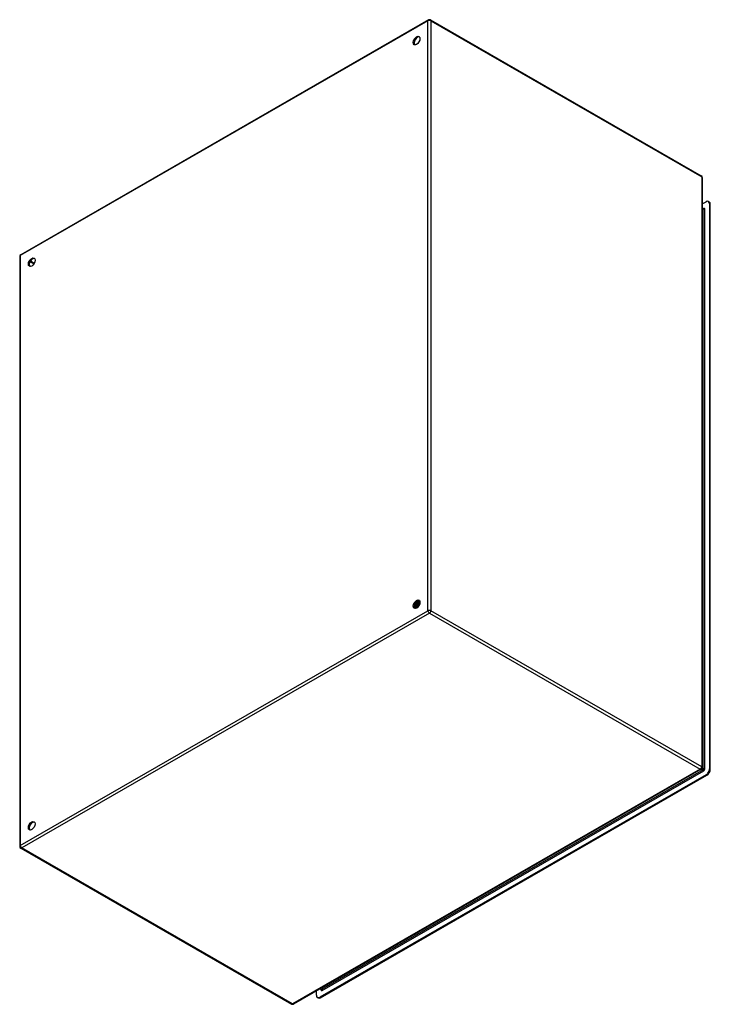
# Model space of a CAD drawing. Header units: inches. Extents: x 153.2 to 181.7, y 51 to 91.7.
import ezdxf

# ---------------------------------------------------------------- set-up
doc = ezdxf.new("R2010")
doc.units = ezdxf.units.IN
doc.header["$MEASUREMENT"] = 0
doc.layers.add('Visible Edges(ANSI)', color=7, linetype='Continuous', lineweight=25)
doc.layers.add('Visible Tangent Edges(ANSI)', color=7, linetype='Continuous', lineweight=25)

msp = doc.modelspace()

# ---------------------------------------------------------------- linework, layer by layer
at = {"layer": 'Visible Edges(ANSI)'}
for p, q in [((170.079, 91.719), (153.227, 82.015)), ((170.163, 91.719), (181.358, 85.273)), ((181.4, 85.2), (181.4, 60.811)), ((181.4, 84.115), (181.555, 84.204)), ((181.4, 83.947), (181.452, 83.917)), ((181.69, 84.192), (181.653, 84.214)), ((181.694, 84.123), (181.694, 60.755)), ((181.731, 60.734), (181.731, 84.102)), ((153.185, 81.942), (153.185, 57.553)), ((169.548, 67.591), (169.551, 67.59)), ((169.585, 67.576), (169.588, 67.574)), ((169.613, 67.692), (169.612, 67.693)), ((169.614, 67.675), (169.614, 67.657)), ((169.639, 67.7), (169.641, 67.699)), ((169.647, 67.676), (169.644, 67.677)), ((169.649, 67.655), (169.649, 67.637)), ((169.672, 67.684), (169.675, 67.682)), ((169.681, 67.696), (169.679, 67.697)), ((169.681, 67.66), (169.679, 67.661)), ((169.684, 67.635), (169.684, 67.617)), ((169.705, 67.667), (169.708, 67.666)), ((169.716, 67.676), (169.713, 67.677)), ((169.715, 67.644), (169.713, 67.645)), ((169.718, 67.615), (169.718, 67.597)), ((169.507, 67.45), (169.504, 67.452)), ((169.509, 67.436), (169.506, 67.438)), ((169.524, 67.493), (169.508, 67.483)), ((169.524, 67.457), (169.527, 67.456)), ((169.534, 67.563), (169.531, 67.565)), ((169.544, 67.416), (169.541, 67.418)), ((169.558, 67.473), (169.542, 67.463)), ((169.545, 67.431), (169.542, 67.432)), ((169.562, 67.439), (169.565, 67.437)), ((169.572, 67.547), (169.569, 67.549)), ((169.593, 67.452), (169.577, 67.443)), ((169.583, 67.411), (169.58, 67.413)), ((169.6, 67.42), (169.603, 67.419)), ((169.61, 67.532), (169.607, 67.533)), ((169.612, 67.42), (169.608, 67.421)), ((169.626, 67.431), (169.612, 67.423)), ((169.622, 67.56), (169.625, 67.559)), ((169.624, 67.43), (169.624, 67.43)), ((169.647, 67.516), (169.644, 67.517)), ((169.659, 67.545), (169.662, 67.544)), ((169.683, 67.501), (169.682, 67.502)), ((169.696, 67.529), (169.699, 67.528)), ((181.358, 60.738), (164.506, 51.034)), ((181.555, 60.514), (165.586, 51.319)), ((165.624, 51.297), (181.592, 60.493)), ((153.227, 57.48), (164.422, 51.034)), ((165.447, 51.4), (165.447, 51.576)), ((165.525, 51.288), (165.488, 51.309)), ((165.594, 51.66), (165.645, 51.631))]:
    msp.add_line(p, q, dxfattribs=at)
at = {"layer": 'Visible Edges(ANSI)', "flags": 128}
for points in [[(181.457, 83.915), (181.455, 83.915), (181.452, 83.917)], [(169.531, 67.601), (169.532, 67.601), (169.533, 67.6), (169.533, 67.6), (169.534, 67.599), (169.535, 67.599), (169.535, 67.599), (169.536, 67.598), (169.537, 67.598), (169.537, 67.597), (169.538, 67.597), (169.539, 67.596), (169.539, 67.596), (169.54, 67.596), (169.541, 67.595), (169.541, 67.595), (169.542, 67.594), (169.543, 67.594), (169.543, 67.594), (169.544, 67.593), (169.545, 67.593), (169.546, 67.592), (169.546, 67.592), (169.547, 67.592), (169.548, 67.591)], [(169.572, 67.657), (169.571, 67.654), (169.571, 67.651), (169.57, 67.648), (169.569, 67.646), (169.568, 67.643), (169.568, 67.64), (169.567, 67.637), (169.566, 67.635), (169.565, 67.632), (169.564, 67.629), (169.563, 67.626), (169.562, 67.624), (169.561, 67.621), (169.56, 67.618), (169.559, 67.615), (169.558, 67.613), (169.557, 67.61), (169.555, 67.607), (169.554, 67.604), (169.553, 67.602), (169.552, 67.599), (169.55, 67.596), (169.549, 67.594), (169.548, 67.591)], [(169.551, 67.59), (169.552, 67.593), (169.554, 67.596), (169.555, 67.599), (169.556, 67.601), (169.558, 67.604), (169.559, 67.607), (169.56, 67.61), (169.562, 67.613), (169.563, 67.616), (169.564, 67.619), (169.565, 67.622), (169.566, 67.625), (169.567, 67.628), (169.568, 67.631), (169.569, 67.634), (169.57, 67.637), (169.571, 67.64), (169.572, 67.643), (169.572, 67.646), (169.573, 67.649), (169.574, 67.652), (169.575, 67.655), (169.575, 67.658), (169.576, 67.661)], [(169.551, 67.59), (169.551, 67.59), (169.551, 67.59), (169.551, 67.59), (169.552, 67.59), (169.552, 67.59), (169.552, 67.59), (169.553, 67.59), (169.553, 67.59), (169.553, 67.591), (169.553, 67.591), (169.554, 67.591), (169.554, 67.591), (169.554, 67.591), (169.555, 67.591), (169.555, 67.591), (169.555, 67.591), (169.555, 67.591), (169.556, 67.591), (169.556, 67.591), (169.556, 67.591), (169.557, 67.591), (169.557, 67.591), (169.557, 67.591), (169.557, 67.591)], [(169.557, 67.591), (169.559, 67.594), (169.56, 67.597), (169.561, 67.6), (169.563, 67.603), (169.564, 67.606), (169.565, 67.609), (169.566, 67.612), (169.568, 67.615), (169.569, 67.618), (169.57, 67.621), (169.571, 67.624), (169.572, 67.627), (169.572, 67.631), (169.573, 67.634), (169.574, 67.637), (169.575, 67.64), (169.575, 67.643), (169.576, 67.646), (169.577, 67.649), (169.577, 67.652), (169.578, 67.655), (169.578, 67.658), (169.578, 67.661), (169.579, 67.664)], [(169.557, 67.591), (169.558, 67.591), (169.56, 67.59), (169.561, 67.589), (169.562, 67.589), (169.563, 67.588), (169.564, 67.587), (169.565, 67.587), (169.566, 67.586), (169.568, 67.585), (169.569, 67.585), (169.57, 67.584), (169.571, 67.583), (169.572, 67.583), (169.573, 67.582), (169.574, 67.581), (169.576, 67.581), (169.577, 67.58), (169.578, 67.58), (169.579, 67.579), (169.58, 67.578), (169.581, 67.578), (169.582, 67.577), (169.584, 67.576), (169.585, 67.576)], [(169.61, 67.691), (169.611, 67.687), (169.611, 67.683), (169.611, 67.678), (169.611, 67.673), (169.611, 67.669), (169.611, 67.664), (169.61, 67.659), (169.61, 67.654), (169.609, 67.65), (169.608, 67.645), (169.607, 67.64), (169.606, 67.635), (169.605, 67.63), (169.604, 67.625), (169.602, 67.62), (169.601, 67.615), (169.599, 67.61), (169.597, 67.605), (169.596, 67.6), (169.594, 67.595), (169.592, 67.59), (169.589, 67.585), (169.587, 67.581), (169.585, 67.576)], [(169.588, 67.574), (169.59, 67.579), (169.592, 67.584), (169.595, 67.589), (169.597, 67.594), (169.599, 67.599), (169.601, 67.604), (169.602, 67.609), (169.604, 67.615), (169.606, 67.62), (169.607, 67.625), (169.608, 67.63), (169.609, 67.635), (169.61, 67.64), (169.611, 67.645), (169.612, 67.65), (169.613, 67.655), (169.613, 67.66), (169.614, 67.664), (169.614, 67.669), (169.614, 67.674), (169.614, 67.679), (169.614, 67.683), (169.613, 67.688), (169.613, 67.692)], [(169.594, 67.575), (169.596, 67.579), (169.597, 67.582), (169.599, 67.585), (169.6, 67.589), (169.601, 67.592), (169.603, 67.596), (169.604, 67.599), (169.605, 67.603), (169.606, 67.606), (169.607, 67.61), (169.608, 67.613), (169.609, 67.617), (169.61, 67.62), (169.61, 67.623), (169.611, 67.627), (169.612, 67.63), (169.612, 67.634), (169.613, 67.637), (169.613, 67.64), (169.613, 67.644), (169.614, 67.647), (169.614, 67.65), (169.614, 67.654), (169.614, 67.657)], [(169.642, 67.677), (169.64, 67.678), (169.639, 67.678), (169.638, 67.679), (169.637, 67.679), (169.636, 67.68), (169.635, 67.681), (169.633, 67.681), (169.632, 67.682), (169.631, 67.682), (169.63, 67.683), (169.629, 67.684), (169.627, 67.684), (169.626, 67.685), (169.625, 67.685), (169.624, 67.686), (169.623, 67.687), (169.621, 67.687), (169.62, 67.688), (169.619, 67.688), (169.618, 67.689), (169.617, 67.69), (169.615, 67.69), (169.614, 67.691), (169.613, 67.692)], [(169.644, 67.677), (169.643, 67.677), (169.642, 67.677), (169.641, 67.677), (169.639, 67.677), (169.638, 67.676), (169.637, 67.676), (169.636, 67.676), (169.634, 67.676), (169.633, 67.675), (169.632, 67.675), (169.63, 67.675), (169.629, 67.675), (169.628, 67.675), (169.627, 67.674), (169.625, 67.674), (169.624, 67.674), (169.623, 67.674), (169.622, 67.673), (169.62, 67.673), (169.619, 67.673), (169.618, 67.673), (169.616, 67.673), (169.615, 67.672), (169.614, 67.672)], [(169.619, 67.697), (169.62, 67.697), (169.62, 67.697), (169.621, 67.698), (169.622, 67.698), (169.623, 67.698), (169.624, 67.698), (169.625, 67.698), (169.625, 67.698), (169.626, 67.698), (169.627, 67.698), (169.628, 67.699), (169.629, 67.699), (169.63, 67.699), (169.63, 67.699), (169.631, 67.699), (169.632, 67.699), (169.633, 67.699), (169.634, 67.7), (169.635, 67.7), (169.635, 67.7), (169.636, 67.7), (169.637, 67.7), (169.638, 67.7), (169.639, 67.7)], [(169.644, 67.677), (169.645, 67.673), (169.645, 67.669), (169.646, 67.664), (169.646, 67.66), (169.646, 67.655), (169.646, 67.65), (169.646, 67.645), (169.645, 67.641), (169.645, 67.636), (169.644, 67.631), (169.643, 67.626), (169.642, 67.621), (169.641, 67.616), (169.64, 67.611), (169.639, 67.606), (169.637, 67.6), (169.636, 67.595), (169.634, 67.59), (169.632, 67.585), (169.63, 67.58), (169.628, 67.575), (169.626, 67.57), (169.624, 67.565), (169.622, 67.56)], [(169.625, 67.559), (169.627, 67.564), (169.629, 67.569), (169.631, 67.574), (169.633, 67.579), (169.635, 67.584), (169.637, 67.589), (169.639, 67.594), (169.64, 67.599), (169.642, 67.604), (169.643, 67.609), (169.644, 67.614), (169.645, 67.619), (169.646, 67.624), (169.647, 67.629), (169.647, 67.634), (169.648, 67.639), (169.648, 67.644), (169.649, 67.649), (169.649, 67.654), (169.649, 67.658), (169.649, 67.663), (169.648, 67.667), (169.648, 67.672), (169.647, 67.676)], [(169.631, 67.559), (169.632, 67.562), (169.633, 67.566), (169.635, 67.569), (169.636, 67.572), (169.637, 67.575), (169.638, 67.579), (169.639, 67.582), (169.64, 67.585), (169.641, 67.589), (169.642, 67.592), (169.643, 67.595), (169.644, 67.599), (169.645, 67.602), (169.645, 67.605), (169.646, 67.608), (169.647, 67.612), (169.647, 67.615), (169.648, 67.618), (169.648, 67.621), (169.648, 67.624), (169.648, 67.628), (169.649, 67.631), (169.649, 67.634), (169.649, 67.637)], [(169.636, 67.707), (169.636, 67.707), (169.636, 67.707), (169.636, 67.706), (169.636, 67.706), (169.637, 67.706), (169.637, 67.705), (169.637, 67.705), (169.637, 67.705), (169.637, 67.705), (169.637, 67.704), (169.637, 67.704), (169.637, 67.704), (169.637, 67.704), (169.638, 67.703), (169.638, 67.703), (169.638, 67.703), (169.638, 67.702), (169.638, 67.702), (169.638, 67.702), (169.638, 67.702), (169.638, 67.701), (169.638, 67.701), (169.639, 67.701), (169.639, 67.7)], [(169.641, 67.699), (169.641, 67.699), (169.641, 67.7), (169.641, 67.7), (169.641, 67.701), (169.641, 67.701), (169.641, 67.701), (169.64, 67.702), (169.64, 67.702), (169.64, 67.702), (169.64, 67.703), (169.64, 67.703), (169.64, 67.704), (169.639, 67.704), (169.639, 67.704), (169.639, 67.705), (169.639, 67.705), (169.639, 67.705), (169.639, 67.706), (169.638, 67.706), (169.638, 67.706), (169.638, 67.707), (169.638, 67.707), (169.638, 67.708), (169.638, 67.708)], [(169.641, 67.699), (169.641, 67.698), (169.641, 67.697), (169.641, 67.697), (169.641, 67.696), (169.641, 67.695), (169.641, 67.694), (169.641, 67.693), (169.641, 67.692), (169.641, 67.691), (169.641, 67.69), (169.641, 67.69), (169.641, 67.689), (169.641, 67.688), (169.641, 67.687), (169.641, 67.686), (169.641, 67.685), (169.641, 67.684), (169.641, 67.683), (169.641, 67.683), (169.641, 67.682), (169.641, 67.681), (169.641, 67.68), (169.641, 67.679), (169.641, 67.678)], [(169.641, 67.678), (169.642, 67.678), (169.644, 67.679), (169.645, 67.679), (169.646, 67.679), (169.648, 67.679), (169.649, 67.68), (169.65, 67.68), (169.651, 67.68), (169.653, 67.68), (169.654, 67.68), (169.655, 67.681), (169.657, 67.681), (169.658, 67.681), (169.659, 67.681), (169.661, 67.682), (169.662, 67.682), (169.663, 67.682), (169.664, 67.682), (169.666, 67.683), (169.667, 67.683), (169.668, 67.683), (169.67, 67.683), (169.671, 67.684), (169.672, 67.684)], [(169.674, 67.66), (169.673, 67.661), (169.672, 67.662), (169.67, 67.662), (169.669, 67.663), (169.668, 67.663), (169.667, 67.664), (169.666, 67.664), (169.665, 67.665), (169.664, 67.665), (169.663, 67.666), (169.662, 67.667), (169.661, 67.667), (169.66, 67.668), (169.658, 67.668), (169.657, 67.669), (169.656, 67.669), (169.655, 67.67), (169.654, 67.671), (169.653, 67.671), (169.652, 67.672), (169.651, 67.672), (169.65, 67.673), (169.649, 67.673), (169.648, 67.674)], [(169.679, 67.661), (169.677, 67.661), (169.676, 67.661), (169.675, 67.661), (169.674, 67.66), (169.672, 67.66), (169.671, 67.66), (169.67, 67.66), (169.669, 67.659), (169.667, 67.659), (169.666, 67.659), (169.665, 67.659), (169.664, 67.658), (169.662, 67.658), (169.661, 67.658), (169.66, 67.658), (169.659, 67.658), (169.657, 67.657), (169.656, 67.657), (169.655, 67.657), (169.654, 67.657), (169.652, 67.656), (169.651, 67.656), (169.65, 67.656), (169.649, 67.656)], [(169.675, 67.682), (169.674, 67.684), (169.673, 67.686), (169.673, 67.687), (169.672, 67.689), (169.671, 67.69), (169.67, 67.692), (169.669, 67.693), (169.668, 67.695), (169.667, 67.696), (169.666, 67.698), (169.665, 67.699), (169.664, 67.7), (169.663, 67.702), (169.662, 67.703), (169.661, 67.704), (169.66, 67.705), (169.659, 67.706), (169.658, 67.708), (169.657, 67.709), (169.655, 67.71), (169.654, 67.711), (169.653, 67.712), (169.651, 67.713), (169.65, 67.713)], [(169.65, 67.713), (169.651, 67.712), (169.652, 67.712), (169.653, 67.711), (169.654, 67.71), (169.656, 67.709), (169.657, 67.707), (169.658, 67.706), (169.659, 67.705), (169.66, 67.704), (169.661, 67.703), (169.662, 67.702), (169.663, 67.701), (169.664, 67.699), (169.664, 67.698), (169.665, 67.697), (169.666, 67.695), (169.667, 67.694), (169.668, 67.693), (169.669, 67.691), (169.669, 67.69), (169.67, 67.688), (169.671, 67.687), (169.671, 67.685), (169.672, 67.684)], [(169.679, 67.661), (169.679, 67.657), (169.68, 67.653), (169.68, 67.648), (169.681, 67.644), (169.681, 67.639), (169.681, 67.635), (169.681, 67.63), (169.68, 67.625), (169.68, 67.62), (169.679, 67.615), (169.679, 67.61), (169.678, 67.605), (169.677, 67.6), (169.676, 67.595), (169.675, 67.59), (169.673, 67.585), (169.672, 67.58), (169.671, 67.575), (169.669, 67.57), (169.667, 67.565), (169.665, 67.56), (169.663, 67.555), (169.661, 67.55), (169.659, 67.545)], [(169.661, 67.704), (169.664, 67.703), (169.666, 67.703), (169.668, 67.702), (169.671, 67.701), (169.673, 67.7), (169.675, 67.699), (169.677, 67.698), (169.679, 67.697), (169.681, 67.696), (169.683, 67.694), (169.685, 67.693), (169.687, 67.691), (169.689, 67.69), (169.691, 67.688), (169.693, 67.686), (169.694, 67.684), (169.696, 67.682), (169.697, 67.68), (169.699, 67.678), (169.7, 67.676), (169.702, 67.674), (169.703, 67.672), (169.704, 67.669), (169.705, 67.667)], [(169.662, 67.544), (169.664, 67.549), (169.666, 67.554), (169.668, 67.559), (169.67, 67.564), (169.672, 67.569), (169.673, 67.574), (169.675, 67.579), (169.676, 67.584), (169.678, 67.589), (169.679, 67.594), (169.68, 67.599), (169.681, 67.604), (169.682, 67.609), (169.682, 67.614), (169.683, 67.619), (169.683, 67.624), (169.683, 67.629), (169.684, 67.633), (169.683, 67.638), (169.683, 67.643), (169.683, 67.647), (169.683, 67.651), (169.682, 67.656), (169.681, 67.66)], [(169.667, 67.543), (169.668, 67.546), (169.67, 67.549), (169.671, 67.552), (169.672, 67.555), (169.673, 67.559), (169.674, 67.562), (169.675, 67.565), (169.676, 67.568), (169.677, 67.571), (169.678, 67.574), (169.679, 67.577), (169.679, 67.581), (169.68, 67.584), (169.681, 67.587), (169.681, 67.59), (169.682, 67.593), (169.682, 67.596), (169.682, 67.599), (169.683, 67.602), (169.683, 67.605), (169.683, 67.608), (169.683, 67.611), (169.683, 67.614), (169.683, 67.617)], [(169.675, 67.682), (169.675, 67.682), (169.675, 67.681), (169.675, 67.68), (169.675, 67.679), (169.675, 67.678), (169.675, 67.677), (169.675, 67.676), (169.675, 67.675), (169.675, 67.674), (169.675, 67.674), (169.675, 67.673), (169.675, 67.672), (169.675, 67.671), (169.675, 67.67), (169.675, 67.669), (169.675, 67.668), (169.675, 67.667), (169.675, 67.666), (169.675, 67.666), (169.675, 67.665), (169.675, 67.664), (169.675, 67.663), (169.675, 67.662), (169.675, 67.661)], [(169.675, 67.661), (169.676, 67.661), (169.677, 67.661), (169.678, 67.662), (169.68, 67.662), (169.681, 67.662), (169.682, 67.662), (169.684, 67.663), (169.685, 67.663), (169.686, 67.663), (169.687, 67.663), (169.689, 67.664), (169.69, 67.664), (169.691, 67.664), (169.693, 67.664), (169.694, 67.665), (169.695, 67.665), (169.696, 67.665), (169.698, 67.665), (169.699, 67.666), (169.7, 67.666), (169.702, 67.666), (169.703, 67.666), (169.704, 67.667), (169.705, 67.667)], [(169.708, 67.666), (169.707, 67.667), (169.707, 67.669), (169.706, 67.67), (169.705, 67.672), (169.704, 67.674), (169.703, 67.675), (169.702, 67.676), (169.701, 67.678), (169.7, 67.679), (169.699, 67.681), (169.698, 67.682), (169.697, 67.683), (169.696, 67.684), (169.694, 67.686), (169.693, 67.687), (169.692, 67.688), (169.691, 67.689), (169.69, 67.69), (169.688, 67.691), (169.687, 67.692), (169.686, 67.693), (169.684, 67.694), (169.683, 67.695), (169.681, 67.696)], [(169.706, 67.644), (169.705, 67.644), (169.704, 67.645), (169.703, 67.645), (169.702, 67.646), (169.701, 67.646), (169.7, 67.647), (169.699, 67.647), (169.698, 67.648), (169.697, 67.648), (169.696, 67.649), (169.695, 67.649), (169.694, 67.65), (169.693, 67.65), (169.692, 67.651), (169.691, 67.651), (169.69, 67.652), (169.689, 67.653), (169.688, 67.653), (169.687, 67.654), (169.686, 67.654), (169.685, 67.655), (169.684, 67.655), (169.683, 67.656), (169.682, 67.656)], [(169.713, 67.645), (169.711, 67.645), (169.71, 67.645), (169.709, 67.644), (169.708, 67.644), (169.707, 67.644), (169.705, 67.644), (169.704, 67.643), (169.703, 67.643), (169.702, 67.643), (169.701, 67.643), (169.699, 67.642), (169.698, 67.642), (169.697, 67.642), (169.696, 67.642), (169.694, 67.641), (169.693, 67.641), (169.692, 67.641), (169.691, 67.641), (169.69, 67.64), (169.688, 67.64), (169.687, 67.64), (169.686, 67.64), (169.685, 67.639), (169.683, 67.639)], [(169.696, 67.684), (169.698, 67.684), (169.699, 67.683), (169.7, 67.683), (169.702, 67.682), (169.703, 67.682), (169.705, 67.681), (169.706, 67.681), (169.708, 67.68), (169.709, 67.68), (169.71, 67.679), (169.712, 67.678), (169.713, 67.678), (169.714, 67.677), (169.715, 67.676), (169.717, 67.675), (169.718, 67.674), (169.719, 67.674), (169.72, 67.673), (169.721, 67.672), (169.723, 67.671), (169.724, 67.67), (169.725, 67.669), (169.726, 67.668), (169.727, 67.667)], [(169.713, 67.645), (169.713, 67.641), (169.714, 67.637), (169.715, 67.632), (169.715, 67.628), (169.715, 67.624), (169.715, 67.619), (169.715, 67.614), (169.715, 67.61), (169.715, 67.605), (169.715, 67.6), (169.714, 67.595), (169.713, 67.59), (169.713, 67.585), (169.712, 67.58), (169.711, 67.575), (169.71, 67.57), (169.708, 67.565), (169.707, 67.56), (169.705, 67.555), (169.704, 67.55), (169.702, 67.545), (169.7, 67.54), (169.698, 67.534), (169.696, 67.529)], [(169.699, 67.529), (169.701, 67.534), (169.703, 67.539), (169.705, 67.544), (169.707, 67.549), (169.708, 67.554), (169.71, 67.559), (169.711, 67.564), (169.713, 67.569), (169.714, 67.574), (169.715, 67.579), (169.716, 67.584), (169.716, 67.589), (169.717, 67.594), (169.718, 67.599), (169.718, 67.604), (169.718, 67.608), (169.718, 67.613), (169.718, 67.618), (169.718, 67.622), (169.718, 67.627), (169.717, 67.631), (169.717, 67.636), (169.716, 67.64), (169.715, 67.644)], [(169.708, 67.666), (169.708, 67.665), (169.708, 67.664), (169.708, 67.663), (169.708, 67.662), (169.708, 67.661), (169.708, 67.66), (169.708, 67.659), (169.708, 67.659), (169.708, 67.658), (169.708, 67.657), (169.708, 67.656), (169.708, 67.655), (169.708, 67.654), (169.708, 67.653), (169.708, 67.652), (169.708, 67.651), (169.708, 67.651), (169.708, 67.65), (169.708, 67.649), (169.708, 67.648), (169.708, 67.647), (169.708, 67.646), (169.708, 67.645), (169.708, 67.644)], [(169.714, 67.645), (169.714, 67.645), (169.715, 67.645), (169.715, 67.645), (169.716, 67.645), (169.717, 67.645), (169.717, 67.646), (169.718, 67.646), (169.719, 67.646), (169.719, 67.646), (169.72, 67.646), (169.72, 67.646), (169.721, 67.646), (169.722, 67.646), (169.722, 67.647), (169.723, 67.647), (169.723, 67.647), (169.724, 67.647), (169.725, 67.647), (169.725, 67.647), (169.726, 67.647), (169.727, 67.648), (169.727, 67.648), (169.728, 67.648), (169.728, 67.648)], [(169.727, 67.668), (169.726, 67.668), (169.726, 67.669), (169.726, 67.669), (169.725, 67.669), (169.725, 67.67), (169.724, 67.67), (169.724, 67.67), (169.723, 67.671), (169.723, 67.671), (169.723, 67.671), (169.722, 67.672), (169.722, 67.672), (169.721, 67.672), (169.721, 67.673), (169.72, 67.673), (169.72, 67.673), (169.72, 67.674), (169.719, 67.674), (169.719, 67.674), (169.718, 67.674), (169.718, 67.675), (169.717, 67.675), (169.717, 67.675), (169.716, 67.676)], [(169.728, 67.632), (169.728, 67.632), (169.727, 67.633), (169.727, 67.633), (169.726, 67.633), (169.726, 67.633), (169.725, 67.634), (169.725, 67.634), (169.724, 67.634), (169.724, 67.634), (169.723, 67.635), (169.723, 67.635), (169.722, 67.635), (169.722, 67.635), (169.721, 67.636), (169.721, 67.636), (169.72, 67.636), (169.72, 67.636), (169.719, 67.637), (169.719, 67.637), (169.718, 67.637), (169.718, 67.637), (169.717, 67.638), (169.717, 67.638), (169.716, 67.638)], [(169.716, 67.572), (169.716, 67.573), (169.717, 67.574), (169.717, 67.575), (169.717, 67.576), (169.717, 67.577), (169.717, 67.578), (169.717, 67.579), (169.717, 67.581), (169.718, 67.582), (169.718, 67.583), (169.718, 67.584), (169.718, 67.585), (169.718, 67.586), (169.718, 67.587), (169.718, 67.588), (169.718, 67.589), (169.718, 67.59), (169.718, 67.591), (169.718, 67.592), (169.718, 67.593), (169.718, 67.594), (169.718, 67.595), (169.718, 67.596), (169.718, 67.597)], [(169.727, 67.625), (169.727, 67.625), (169.727, 67.625), (169.726, 67.624), (169.726, 67.624), (169.726, 67.624), (169.725, 67.624), (169.725, 67.624), (169.724, 67.624), (169.724, 67.624), (169.724, 67.624), (169.723, 67.624), (169.723, 67.624), (169.722, 67.624), (169.722, 67.624), (169.722, 67.623), (169.721, 67.623), (169.721, 67.623), (169.72, 67.623), (169.72, 67.623), (169.72, 67.623), (169.719, 67.623), (169.719, 67.623), (169.719, 67.623), (169.718, 67.623)], [(169.49, 67.475), (169.494, 67.477), (169.498, 67.478), (169.501, 67.48), (169.505, 67.482), (169.508, 67.484), (169.512, 67.486), (169.515, 67.488), (169.519, 67.491), (169.523, 67.493), (169.526, 67.496), (169.53, 67.499), (169.533, 67.502), (169.537, 67.505), (169.54, 67.508), (169.543, 67.512), (169.547, 67.515), (169.55, 67.519), (169.554, 67.523), (169.557, 67.527), (169.56, 67.531), (169.563, 67.535), (169.566, 67.539), (169.569, 67.543), (169.572, 67.547)], [(169.569, 67.549), (169.566, 67.545), (169.563, 67.54), (169.56, 67.536), (169.557, 67.533), (169.554, 67.529), (169.551, 67.525), (169.548, 67.521), (169.545, 67.518), (169.542, 67.514), (169.538, 67.511), (169.535, 67.508), (169.532, 67.505), (169.528, 67.502), (169.525, 67.499), (169.521, 67.496), (169.518, 67.494), (169.515, 67.491), (169.511, 67.489), (169.508, 67.487), (169.504, 67.485), (169.501, 67.483), (169.497, 67.481), (169.494, 67.479), (169.491, 67.478)], [(169.504, 67.452), (169.503, 67.452), (169.503, 67.452), (169.502, 67.452), (169.501, 67.452), (169.501, 67.452), (169.5, 67.452), (169.5, 67.452), (169.499, 67.452), (169.499, 67.452), (169.498, 67.452), (169.498, 67.452), (169.497, 67.452), (169.496, 67.452), (169.496, 67.452), (169.495, 67.452), (169.495, 67.452), (169.494, 67.452), (169.494, 67.452), (169.493, 67.452), (169.493, 67.452), (169.492, 67.452), (169.492, 67.452), (169.491, 67.452), (169.491, 67.452)], [(169.491, 67.45), (169.491, 67.45), (169.492, 67.45), (169.493, 67.45), (169.493, 67.45), (169.494, 67.45), (169.495, 67.45), (169.495, 67.45), (169.496, 67.45), (169.497, 67.45), (169.497, 67.45), (169.498, 67.45), (169.499, 67.45), (169.499, 67.45), (169.5, 67.45), (169.501, 67.45), (169.501, 67.45), (169.502, 67.45), (169.503, 67.45), (169.503, 67.45), (169.504, 67.45), (169.505, 67.45), (169.505, 67.45), (169.506, 67.45), (169.507, 67.45)], [(169.542, 67.432), (169.539, 67.432), (169.537, 67.432), (169.534, 67.432), (169.532, 67.431), (169.529, 67.431), (169.527, 67.432), (169.524, 67.432), (169.522, 67.432), (169.52, 67.433), (169.518, 67.433), (169.515, 67.434), (169.513, 67.434), (169.511, 67.435), (169.509, 67.436), (169.507, 67.437), (169.505, 67.438), (169.503, 67.439), (169.502, 67.441), (169.5, 67.442), (169.498, 67.444), (169.497, 67.445), (169.495, 67.447), (169.493, 67.448), (169.492, 67.45)], [(169.504, 67.452), (169.503, 67.453), (169.503, 67.454), (169.502, 67.455), (169.502, 67.456), (169.502, 67.457), (169.501, 67.458), (169.501, 67.459), (169.5, 67.46), (169.5, 67.461), (169.499, 67.462), (169.499, 67.463), (169.499, 67.464), (169.498, 67.465), (169.498, 67.466), (169.497, 67.467), (169.497, 67.468), (169.496, 67.469), (169.496, 67.47), (169.496, 67.471), (169.495, 67.472), (169.495, 67.473), (169.494, 67.474), (169.494, 67.475), (169.494, 67.476)], [(169.497, 67.518), (169.499, 67.519), (169.501, 67.521), (169.503, 67.522), (169.505, 67.524), (169.507, 67.526), (169.509, 67.527), (169.511, 67.529), (169.513, 67.531), (169.515, 67.532), (169.517, 67.534), (169.518, 67.536), (169.52, 67.538), (169.522, 67.54), (169.524, 67.542), (169.526, 67.544), (169.528, 67.546), (169.53, 67.548), (169.531, 67.551), (169.533, 67.553), (169.535, 67.555), (169.537, 67.557), (169.538, 67.56), (169.54, 67.562), (169.542, 67.564)], [(169.498, 67.522), (169.5, 67.523), (169.501, 67.525), (169.503, 67.526), (169.505, 67.528), (169.506, 67.529), (169.508, 67.531), (169.509, 67.532), (169.511, 67.534), (169.512, 67.536), (169.514, 67.537), (169.516, 67.539), (169.517, 67.541), (169.519, 67.543), (169.52, 67.544), (169.522, 67.546), (169.523, 67.548), (169.525, 67.55), (169.526, 67.552), (169.527, 67.554), (169.529, 67.555), (169.53, 67.557), (169.532, 67.559), (169.533, 67.561), (169.534, 67.563)], [(169.519, 67.468), (169.518, 67.468), (169.517, 67.469), (169.517, 67.469), (169.516, 67.47), (169.515, 67.47), (169.514, 67.471), (169.513, 67.471), (169.512, 67.472), (169.511, 67.472), (169.511, 67.472), (169.51, 67.473), (169.509, 67.473), (169.508, 67.474), (169.507, 67.474), (169.506, 67.475), (169.506, 67.475), (169.505, 67.476), (169.504, 67.476), (169.503, 67.476), (169.502, 67.477), (169.501, 67.477), (169.5, 67.478), (169.5, 67.478), (169.499, 67.479)], [(169.531, 67.565), (169.53, 67.563), (169.529, 67.561), (169.528, 67.559), (169.527, 67.558), (169.525, 67.556), (169.524, 67.554), (169.523, 67.553), (169.521, 67.551), (169.52, 67.549), (169.519, 67.548), (169.517, 67.546), (169.516, 67.545), (169.515, 67.543), (169.513, 67.542), (169.512, 67.54), (169.511, 67.539), (169.509, 67.537), (169.508, 67.536), (169.507, 67.534), (169.505, 67.533), (169.504, 67.531), (169.502, 67.53), (169.501, 67.529), (169.5, 67.527)], [(169.523, 67.459), (169.522, 67.458), (169.522, 67.458), (169.521, 67.458), (169.52, 67.457), (169.52, 67.457), (169.519, 67.457), (169.518, 67.456), (169.518, 67.456), (169.517, 67.456), (169.516, 67.455), (169.516, 67.455), (169.515, 67.455), (169.514, 67.454), (169.514, 67.454), (169.513, 67.454), (169.512, 67.453), (169.512, 67.453), (169.511, 67.453), (169.51, 67.452), (169.51, 67.452), (169.509, 67.451), (169.508, 67.451), (169.507, 67.451), (169.507, 67.45)], [(169.509, 67.436), (169.51, 67.435), (169.511, 67.435), (169.513, 67.434), (169.514, 67.434), (169.515, 67.433), (169.517, 67.433), (169.518, 67.432), (169.52, 67.432), (169.521, 67.431), (169.523, 67.431), (169.524, 67.431), (169.526, 67.43), (169.527, 67.43), (169.529, 67.43), (169.53, 67.43), (169.532, 67.43), (169.533, 67.43), (169.535, 67.43), (169.536, 67.43), (169.538, 67.43), (169.54, 67.43), (169.541, 67.43), (169.543, 67.431), (169.545, 67.431)], [(169.512, 67.486), (169.512, 67.484), (169.513, 67.483), (169.513, 67.482), (169.514, 67.481), (169.514, 67.48), (169.515, 67.479), (169.515, 67.477), (169.516, 67.476), (169.516, 67.475), (169.517, 67.474), (169.517, 67.473), (169.518, 67.471), (169.518, 67.47), (169.519, 67.469), (169.519, 67.468), (169.52, 67.467), (169.52, 67.465), (169.521, 67.464), (169.521, 67.463), (169.522, 67.462), (169.522, 67.461), (169.523, 67.46), (169.523, 67.458), (169.524, 67.457)], [(169.531, 67.565), (169.531, 67.565), (169.53, 67.565), (169.53, 67.566), (169.529, 67.566), (169.528, 67.566), (169.528, 67.567), (169.527, 67.567), (169.527, 67.567), (169.526, 67.568), (169.525, 67.568), (169.525, 67.569), (169.524, 67.569), (169.523, 67.569), (169.523, 67.57), (169.522, 67.57), (169.522, 67.57), (169.521, 67.571), (169.52, 67.571), (169.52, 67.572), (169.519, 67.572), (169.519, 67.572), (169.518, 67.573), (169.517, 67.573), (169.517, 67.573)], [(169.684, 67.502), (169.677, 67.505), (169.67, 67.508), (169.663, 67.511), (169.656, 67.514), (169.649, 67.517), (169.643, 67.52), (169.636, 67.523), (169.629, 67.526), (169.622, 67.529), (169.615, 67.532), (169.608, 67.535), (169.601, 67.538), (169.594, 67.541), (169.587, 67.544), (169.58, 67.547), (169.573, 67.551), (169.566, 67.554), (169.559, 67.557), (169.552, 67.56), (169.545, 67.563), (169.538, 67.566), (169.531, 67.569), (169.525, 67.572), (169.518, 67.575)], [(169.524, 67.493), (169.526, 67.494), (169.528, 67.496), (169.531, 67.497), (169.533, 67.499), (169.536, 67.501), (169.538, 67.503), (169.541, 67.505), (169.543, 67.507), (169.545, 67.509), (169.548, 67.511), (169.55, 67.513), (169.553, 67.515), (169.555, 67.518), (169.557, 67.52), (169.559, 67.523), (169.562, 67.525), (169.564, 67.528), (169.566, 67.531), (169.568, 67.533), (169.571, 67.536), (169.573, 67.539), (169.575, 67.542), (169.577, 67.545), (169.579, 67.548)], [(169.607, 67.533), (169.604, 67.528), (169.601, 67.524), (169.598, 67.52), (169.594, 67.515), (169.591, 67.511), (169.588, 67.507), (169.585, 67.503), (169.581, 67.5), (169.578, 67.496), (169.574, 67.492), (169.571, 67.489), (169.567, 67.486), (169.564, 67.482), (169.56, 67.479), (169.556, 67.476), (169.553, 67.474), (169.549, 67.471), (169.546, 67.469), (169.542, 67.466), (169.538, 67.464), (169.535, 67.462), (169.531, 67.46), (169.527, 67.459), (169.524, 67.457)], [(169.527, 67.456), (169.53, 67.457), (169.534, 67.459), (169.538, 67.461), (169.541, 67.463), (169.545, 67.465), (169.549, 67.467), (169.552, 67.47), (169.556, 67.472), (169.56, 67.475), (169.563, 67.478), (169.567, 67.481), (169.57, 67.484), (169.574, 67.487), (169.577, 67.491), (169.581, 67.494), (169.584, 67.498), (169.588, 67.502), (169.591, 67.506), (169.594, 67.51), (169.598, 67.514), (169.601, 67.518), (169.604, 67.523), (169.607, 67.527), (169.61, 67.532)], [(169.58, 67.413), (169.577, 67.412), (169.574, 67.412), (169.572, 67.412), (169.569, 67.412), (169.566, 67.411), (169.564, 67.411), (169.561, 67.412), (169.559, 67.412), (169.556, 67.412), (169.554, 67.413), (169.552, 67.413), (169.549, 67.414), (169.547, 67.415), (169.545, 67.416), (169.543, 67.417), (169.541, 67.418), (169.539, 67.419), (169.537, 67.42), (169.535, 67.422), (169.533, 67.423), (169.532, 67.425), (169.53, 67.427), (169.528, 67.428), (169.527, 67.43)], [(169.542, 67.432), (169.541, 67.433), (169.541, 67.434), (169.54, 67.436), (169.54, 67.437), (169.539, 67.438), (169.539, 67.439), (169.538, 67.44), (169.538, 67.441), (169.538, 67.442), (169.537, 67.443), (169.537, 67.444), (169.536, 67.445), (169.536, 67.446), (169.535, 67.447), (169.535, 67.448), (169.534, 67.449), (169.534, 67.45), (169.533, 67.451), (169.533, 67.452), (169.533, 67.453), (169.532, 67.454), (169.532, 67.455), (169.531, 67.456), (169.531, 67.457)], [(169.542, 67.564), (169.541, 67.564), (169.541, 67.564), (169.541, 67.564), (169.54, 67.564), (169.54, 67.564), (169.54, 67.564), (169.54, 67.564), (169.539, 67.564), (169.539, 67.564), (169.539, 67.564), (169.538, 67.564), (169.538, 67.564), (169.538, 67.564), (169.538, 67.564), (169.537, 67.564), (169.537, 67.564), (169.537, 67.564), (169.536, 67.564), (169.536, 67.564), (169.536, 67.564), (169.535, 67.563), (169.535, 67.563), (169.535, 67.563), (169.534, 67.563)], [(169.558, 67.448), (169.557, 67.448), (169.556, 67.449), (169.555, 67.449), (169.554, 67.45), (169.553, 67.45), (169.552, 67.451), (169.551, 67.451), (169.55, 67.452), (169.549, 67.452), (169.548, 67.453), (169.547, 67.453), (169.547, 67.454), (169.546, 67.454), (169.545, 67.455), (169.544, 67.455), (169.543, 67.456), (169.542, 67.456), (169.541, 67.457), (169.54, 67.457), (169.539, 67.458), (169.538, 67.458), (169.537, 67.458), (169.536, 67.459), (169.535, 67.459)], [(169.569, 67.549), (169.568, 67.549), (169.567, 67.55), (169.566, 67.551), (169.564, 67.551), (169.563, 67.552), (169.562, 67.553), (169.561, 67.553), (169.56, 67.554), (169.559, 67.555), (169.558, 67.555), (169.556, 67.556), (169.555, 67.556), (169.554, 67.557), (169.553, 67.558), (169.552, 67.558), (169.551, 67.559), (169.55, 67.56), (169.548, 67.56), (169.547, 67.561), (169.546, 67.562), (169.545, 67.562), (169.544, 67.563), (169.543, 67.564), (169.542, 67.564)], [(169.544, 67.416), (169.545, 67.415), (169.546, 67.415), (169.548, 67.414), (169.549, 67.413), (169.551, 67.413), (169.552, 67.412), (169.554, 67.412), (169.555, 67.411), (169.557, 67.411), (169.559, 67.411), (169.56, 67.41), (169.562, 67.41), (169.563, 67.41), (169.565, 67.41), (169.567, 67.41), (169.568, 67.41), (169.57, 67.41), (169.572, 67.41), (169.574, 67.41), (169.576, 67.41), (169.577, 67.41), (169.579, 67.411), (169.581, 67.411), (169.583, 67.411)], [(169.561, 67.44), (169.561, 67.439), (169.56, 67.439), (169.559, 67.439), (169.559, 67.438), (169.558, 67.438), (169.557, 67.437), (169.557, 67.437), (169.556, 67.437), (169.555, 67.436), (169.555, 67.436), (169.554, 67.436), (169.553, 67.435), (169.552, 67.435), (169.552, 67.435), (169.551, 67.434), (169.55, 67.434), (169.55, 67.433), (169.549, 67.433), (169.548, 67.433), (169.548, 67.432), (169.547, 67.432), (169.546, 67.432), (169.545, 67.431), (169.545, 67.431)], [(169.549, 67.467), (169.55, 67.466), (169.55, 67.465), (169.551, 67.464), (169.551, 67.462), (169.552, 67.461), (169.552, 67.46), (169.553, 67.459), (169.553, 67.458), (169.554, 67.456), (169.554, 67.455), (169.555, 67.454), (169.555, 67.453), (169.556, 67.452), (169.557, 67.45), (169.557, 67.449), (169.558, 67.448), (169.558, 67.447), (169.559, 67.446), (169.559, 67.445), (169.56, 67.443), (169.56, 67.442), (169.561, 67.441), (169.561, 67.44), (169.562, 67.439)], [(169.558, 67.473), (169.561, 67.474), (169.563, 67.476), (169.566, 67.477), (169.569, 67.479), (169.571, 67.481), (169.574, 67.483), (169.576, 67.485), (169.579, 67.487), (169.581, 67.49), (169.584, 67.492), (169.586, 67.494), (169.589, 67.497), (169.591, 67.499), (169.594, 67.502), (169.596, 67.505), (169.598, 67.507), (169.601, 67.51), (169.603, 67.513), (169.605, 67.516), (169.607, 67.519), (169.61, 67.522), (169.612, 67.525), (169.614, 67.528), (169.616, 67.532)], [(169.644, 67.517), (169.641, 67.513), (169.638, 67.508), (169.635, 67.504), (169.632, 67.499), (169.629, 67.495), (169.626, 67.491), (169.623, 67.487), (169.619, 67.483), (169.616, 67.479), (169.612, 67.476), (169.609, 67.472), (169.605, 67.469), (169.602, 67.465), (169.598, 67.462), (169.595, 67.459), (169.591, 67.456), (169.587, 67.453), (169.584, 67.451), (169.58, 67.448), (169.576, 67.446), (169.573, 67.444), (169.569, 67.442), (169.566, 67.44), (169.562, 67.439)], [(169.575, 67.398), (169.575, 67.398), (169.574, 67.399), (169.573, 67.399), (169.573, 67.399), (169.572, 67.4), (169.572, 67.4), (169.571, 67.401), (169.57, 67.401), (169.57, 67.402), (169.569, 67.402), (169.569, 67.403), (169.568, 67.403), (169.567, 67.404), (169.567, 67.404), (169.566, 67.405), (169.566, 67.405), (169.565, 67.406), (169.565, 67.407), (169.564, 67.407), (169.564, 67.408), (169.563, 67.408), (169.563, 67.409), (169.562, 67.41), (169.562, 67.41)], [(169.565, 67.437), (169.569, 67.439), (169.572, 67.441), (169.576, 67.443), (169.58, 67.445), (169.583, 67.447), (169.587, 67.449), (169.591, 67.452), (169.594, 67.455), (169.598, 67.458), (169.601, 67.461), (169.605, 67.464), (169.608, 67.467), (169.612, 67.471), (169.615, 67.474), (169.619, 67.478), (169.622, 67.482), (169.626, 67.486), (169.629, 67.49), (169.632, 67.494), (169.635, 67.498), (169.638, 67.502), (169.641, 67.507), (169.644, 67.511), (169.647, 67.516)], [(169.58, 67.413), (169.579, 67.414), (169.579, 67.415), (169.578, 67.416), (169.578, 67.417), (169.577, 67.418), (169.577, 67.419), (169.576, 67.42), (169.576, 67.421), (169.575, 67.423), (169.575, 67.424), (169.574, 67.425), (169.574, 67.426), (169.573, 67.427), (169.573, 67.428), (169.572, 67.429), (169.572, 67.43), (169.571, 67.431), (169.571, 67.432), (169.57, 67.433), (169.57, 67.434), (169.569, 67.435), (169.569, 67.436), (169.568, 67.437), (169.568, 67.438)], [(169.579, 67.548), (169.579, 67.548), (169.578, 67.548), (169.578, 67.548), (169.578, 67.548), (169.577, 67.548), (169.577, 67.548), (169.577, 67.548), (169.577, 67.548), (169.576, 67.548), (169.576, 67.548), (169.576, 67.548), (169.575, 67.548), (169.575, 67.548), (169.575, 67.548), (169.575, 67.548), (169.574, 67.548), (169.574, 67.548), (169.574, 67.548), (169.574, 67.548), (169.573, 67.548), (169.573, 67.548), (169.573, 67.548), (169.572, 67.547), (169.572, 67.547)], [(169.597, 67.427), (169.596, 67.428), (169.595, 67.429), (169.594, 67.429), (169.592, 67.43), (169.591, 67.43), (169.59, 67.431), (169.589, 67.431), (169.588, 67.432), (169.587, 67.432), (169.586, 67.433), (169.585, 67.433), (169.584, 67.434), (169.583, 67.434), (169.582, 67.435), (169.581, 67.436), (169.58, 67.436), (169.579, 67.437), (169.578, 67.437), (169.577, 67.438), (169.576, 67.438), (169.575, 67.439), (169.574, 67.439), (169.573, 67.44), (169.572, 67.44)], [(169.607, 67.533), (169.605, 67.534), (169.604, 67.534), (169.603, 67.535), (169.602, 67.535), (169.601, 67.536), (169.6, 67.537), (169.598, 67.537), (169.597, 67.538), (169.596, 67.538), (169.595, 67.539), (169.594, 67.54), (169.593, 67.54), (169.592, 67.541), (169.59, 67.542), (169.589, 67.542), (169.588, 67.543), (169.587, 67.543), (169.586, 67.544), (169.585, 67.545), (169.583, 67.545), (169.582, 67.546), (169.581, 67.547), (169.58, 67.547), (169.579, 67.548)], [(169.6, 67.421), (169.599, 67.42), (169.598, 67.42), (169.598, 67.419), (169.597, 67.419), (169.596, 67.419), (169.596, 67.418), (169.595, 67.418), (169.594, 67.418), (169.594, 67.417), (169.593, 67.417), (169.592, 67.416), (169.591, 67.416), (169.591, 67.416), (169.59, 67.415), (169.589, 67.415), (169.589, 67.414), (169.588, 67.414), (169.587, 67.414), (169.586, 67.413), (169.586, 67.413), (169.585, 67.413), (169.584, 67.412), (169.584, 67.412), (169.583, 67.411)], [(169.587, 67.449), (169.587, 67.448), (169.588, 67.446), (169.588, 67.445), (169.589, 67.444), (169.589, 67.443), (169.59, 67.442), (169.59, 67.44), (169.591, 67.439), (169.592, 67.438), (169.592, 67.437), (169.593, 67.436), (169.593, 67.434), (169.594, 67.433), (169.594, 67.432), (169.595, 67.431), (169.596, 67.43), (169.596, 67.428), (169.597, 67.427), (169.597, 67.426), (169.598, 67.425), (169.598, 67.424), (169.599, 67.422), (169.6, 67.421), (169.6, 67.42)], [(169.588, 67.574), (169.588, 67.575), (169.588, 67.575), (169.589, 67.575), (169.589, 67.575), (169.589, 67.575), (169.589, 67.575), (169.59, 67.575), (169.59, 67.575), (169.59, 67.575), (169.59, 67.575), (169.591, 67.575), (169.591, 67.575), (169.591, 67.575), (169.591, 67.575), (169.592, 67.575), (169.592, 67.575), (169.592, 67.575), (169.593, 67.575), (169.593, 67.575), (169.593, 67.575), (169.593, 67.575), (169.594, 67.575), (169.594, 67.575), (169.594, 67.575)], [(169.593, 67.452), (169.596, 67.454), (169.598, 67.456), (169.601, 67.458), (169.604, 67.46), (169.607, 67.462), (169.609, 67.464), (169.612, 67.466), (169.614, 67.468), (169.617, 67.47), (169.62, 67.473), (169.622, 67.475), (169.625, 67.478), (169.627, 67.481), (169.63, 67.484), (169.632, 67.486), (169.635, 67.489), (169.637, 67.492), (169.64, 67.495), (169.642, 67.499), (169.644, 67.502), (169.647, 67.505), (169.649, 67.508), (169.651, 67.512), (169.653, 67.515)], [(169.594, 67.575), (169.595, 67.575), (169.596, 67.574), (169.598, 67.573), (169.599, 67.573), (169.6, 67.572), (169.601, 67.571), (169.602, 67.571), (169.603, 67.57), (169.604, 67.57), (169.606, 67.569), (169.607, 67.568), (169.608, 67.568), (169.609, 67.567), (169.61, 67.566), (169.611, 67.566), (169.613, 67.565), (169.614, 67.565), (169.615, 67.564), (169.616, 67.563), (169.617, 67.563), (169.618, 67.562), (169.62, 67.561), (169.621, 67.561), (169.622, 67.56)], [(169.682, 67.502), (169.679, 67.497), (169.676, 67.492), (169.673, 67.488), (169.67, 67.483), (169.667, 67.479), (169.664, 67.475), (169.66, 67.471), (169.657, 67.467), (169.654, 67.463), (169.65, 67.459), (169.647, 67.455), (169.644, 67.452), (169.64, 67.448), (169.636, 67.445), (169.633, 67.442), (169.629, 67.439), (169.626, 67.436), (169.622, 67.433), (169.618, 67.431), (169.615, 67.428), (169.611, 67.426), (169.607, 67.424), (169.604, 67.422), (169.6, 67.42)], [(169.603, 67.419), (169.605, 67.419), (169.606, 67.42), (169.607, 67.421), (169.609, 67.421), (169.61, 67.422), (169.611, 67.423), (169.613, 67.424), (169.614, 67.424), (169.615, 67.425), (169.617, 67.426), (169.618, 67.427), (169.619, 67.428), (169.621, 67.429), (169.622, 67.43), (169.623, 67.431), (169.625, 67.431), (169.626, 67.432), (169.627, 67.433), (169.629, 67.434), (169.63, 67.436), (169.631, 67.437), (169.633, 67.438), (169.634, 67.439), (169.635, 67.44)], [(169.607, 67.416), (169.607, 67.416), (169.607, 67.416), (169.607, 67.417), (169.607, 67.417), (169.607, 67.417), (169.607, 67.417), (169.606, 67.417), (169.606, 67.417), (169.606, 67.417), (169.606, 67.418), (169.606, 67.418), (169.606, 67.418), (169.606, 67.418), (169.606, 67.418), (169.606, 67.418), (169.606, 67.418), (169.606, 67.419), (169.606, 67.419), (169.606, 67.419), (169.606, 67.419), (169.605, 67.419), (169.605, 67.419), (169.605, 67.419), (169.605, 67.42)], [(169.616, 67.531), (169.616, 67.532), (169.615, 67.532), (169.615, 67.532), (169.615, 67.532), (169.615, 67.532), (169.614, 67.532), (169.614, 67.532), (169.614, 67.532), (169.614, 67.532), (169.613, 67.532), (169.613, 67.532), (169.613, 67.532), (169.613, 67.532), (169.612, 67.532), (169.612, 67.532), (169.612, 67.532), (169.612, 67.532), (169.611, 67.532), (169.611, 67.532), (169.611, 67.532), (169.61, 67.532), (169.61, 67.532), (169.61, 67.532), (169.61, 67.532)], [(169.644, 67.517), (169.643, 67.518), (169.642, 67.518), (169.641, 67.519), (169.639, 67.52), (169.638, 67.52), (169.637, 67.521), (169.636, 67.521), (169.635, 67.522), (169.633, 67.522), (169.632, 67.523), (169.631, 67.524), (169.63, 67.524), (169.629, 67.525), (169.628, 67.525), (169.626, 67.526), (169.625, 67.527), (169.624, 67.527), (169.623, 67.528), (169.622, 67.528), (169.621, 67.529), (169.619, 67.53), (169.618, 67.53), (169.617, 67.531), (169.616, 67.531)], [(169.625, 67.559), (169.625, 67.559), (169.625, 67.559), (169.626, 67.559), (169.626, 67.559), (169.626, 67.559), (169.626, 67.559), (169.627, 67.559), (169.627, 67.559), (169.627, 67.559), (169.627, 67.559), (169.628, 67.559), (169.628, 67.559), (169.628, 67.559), (169.628, 67.559), (169.629, 67.559), (169.629, 67.559), (169.629, 67.559), (169.629, 67.559), (169.63, 67.559), (169.63, 67.559), (169.63, 67.559), (169.63, 67.559), (169.63, 67.559), (169.631, 67.559)], [(169.631, 67.559), (169.632, 67.559), (169.633, 67.558), (169.634, 67.557), (169.635, 67.557), (169.637, 67.556), (169.638, 67.555), (169.639, 67.555), (169.64, 67.554), (169.641, 67.554), (169.642, 67.553), (169.644, 67.553), (169.645, 67.552), (169.646, 67.551), (169.647, 67.551), (169.648, 67.55), (169.649, 67.55), (169.651, 67.549), (169.652, 67.548), (169.653, 67.548), (169.654, 67.547), (169.655, 67.547), (169.656, 67.546), (169.658, 67.545), (169.659, 67.545)], [(169.653, 67.515), (169.653, 67.515), (169.653, 67.515), (169.652, 67.515), (169.652, 67.515), (169.652, 67.515), (169.652, 67.515), (169.651, 67.515), (169.651, 67.515), (169.651, 67.516), (169.651, 67.516), (169.65, 67.516), (169.65, 67.516), (169.65, 67.516), (169.65, 67.516), (169.649, 67.516), (169.649, 67.516), (169.649, 67.516), (169.649, 67.516), (169.648, 67.516), (169.648, 67.516), (169.648, 67.516), (169.648, 67.516), (169.647, 67.516), (169.647, 67.516)], [(169.682, 67.502), (169.68, 67.502), (169.679, 67.503), (169.678, 67.503), (169.677, 67.504), (169.676, 67.504), (169.674, 67.505), (169.673, 67.505), (169.672, 67.506), (169.671, 67.507), (169.67, 67.507), (169.668, 67.508), (169.667, 67.508), (169.666, 67.509), (169.665, 67.509), (169.664, 67.51), (169.662, 67.511), (169.661, 67.511), (169.66, 67.512), (169.659, 67.512), (169.658, 67.513), (169.657, 67.513), (169.655, 67.514), (169.654, 67.515), (169.653, 67.515)], [(169.662, 67.544), (169.662, 67.544), (169.662, 67.544), (169.663, 67.544), (169.663, 67.544), (169.663, 67.544), (169.663, 67.544), (169.663, 67.544), (169.664, 67.544), (169.664, 67.543), (169.664, 67.543), (169.664, 67.543), (169.665, 67.543), (169.665, 67.543), (169.665, 67.543), (169.665, 67.543), (169.665, 67.543), (169.666, 67.543), (169.666, 67.543), (169.666, 67.543), (169.666, 67.543), (169.667, 67.543), (169.667, 67.543), (169.667, 67.543), (169.667, 67.543)], [(169.667, 67.543), (169.668, 67.543), (169.67, 67.542), (169.671, 67.541), (169.672, 67.541), (169.673, 67.54), (169.674, 67.54), (169.676, 67.539), (169.677, 67.538), (169.678, 67.538), (169.679, 67.537), (169.68, 67.537), (169.681, 67.536), (169.683, 67.536), (169.684, 67.535), (169.685, 67.535), (169.686, 67.534), (169.687, 67.533), (169.689, 67.533), (169.69, 67.532), (169.691, 67.532), (169.692, 67.531), (169.693, 67.531), (169.695, 67.53), (169.696, 67.529)], [(165.645, 51.631), (165.647, 51.629), (165.648, 51.628)]]:
    msp.add_lwpolyline(points, dxfattribs=at)
at = {"layer": 'Visible Edges(ANSI)'}
for centre, start, end in [((170.121, 91.647), 60.064, 119.936), ((181.316, 85.2), 0, 60.064), ((153.269, 81.942), 119.936, 180), ((181.316, 60.811), 299.936, 0), ((153.269, 57.553), 180, 240.064), ((164.464, 51.106), 240.064, 299.936)]:
    msp.add_arc(centre, 0.084, start, end, dxfattribs=at)
for centre in [(169.591, 90.865), (153.681, 81.703), (169.591, 67.565), (153.681, 58.403)]:
    msp.add_ellipse(centre, major_axis=(0.097, 0.169), ratio=0.578093, dxfattribs=at)
for centre, major_axis, start_param, end_param in [((169.628, 90.843), (0.097, 0.169), 0.193014, 2.948579), ((181.555, 84.043), (0.098, 0.171), 5.495853, 7.06665), ((181.592, 84.021), (0.098, 0.171), 5.495853, 6.283185), ((153.718, 81.682), (0.097, 0.169), 0.193014, 2.948579), ((169.628, 67.543), (0.097, 0.169), 0.193014, 2.948579), ((181.555, 60.675), (-0.098, -0.171), 0.783464, 2.354261), ((181.592, 60.654), (0.098, 0.171), 3.925057, 5.495853), ((153.718, 58.381), (0.097, 0.169), 0.193014, 2.948579), ((165.586, 51.48), (-0.098, -0.171), 5.495853, 7.06665), ((165.624, 51.458), (-0.098, -0.171), 0, 0.783464)]:
    msp.add_ellipse(centre, major_axis=major_axis, ratio=0.578093, start_param=start_param, end_param=end_param, dxfattribs=at)
at = {"layer": 'Visible Tangent Edges(ANSI)'}
for p, q in [((170.062, 91.681), (153.21, 81.976)), ((170.062, 67.292), (170.062, 91.681)), ((170.18, 91.681), (181.375, 85.234)), ((170.18, 91.681), (170.18, 67.292)), ((181.375, 85.234), (181.375, 60.845)), ((181.4, 83.936), (181.459, 83.902)), ((181.459, 83.928), (181.446, 83.92)), ((181.459, 83.902), (181.459, 60.756)), ((181.503, 60.756), (181.503, 83.902)), ((181.694, 84.123), (181.731, 84.102)), ((153.21, 81.976), (153.21, 57.587)), ((153.768, 81.63), (153.611, 81.72)), ((153.633, 81.758), (153.79, 81.668)), ((153.21, 57.587), (170.062, 67.292)), ((170.121, 67.189), (153.269, 57.485)), ((170.121, 67.189), (181.316, 60.742)), ((181.375, 60.845), (170.18, 67.292)), ((181.316, 60.742), (164.464, 51.038)), ((181.437, 60.718), (165.66, 51.633)), ((165.682, 51.595), (181.459, 60.68)), ((181.377, 60.753), (181.437, 60.718)), ((181.459, 60.756), (181.398, 60.791)), ((181.731, 60.734), (181.694, 60.755)), ((181.555, 60.514), (181.592, 60.493)), ((164.464, 51.038), (153.269, 57.485)), ((165.624, 51.297), (165.586, 51.319)), ((165.66, 51.633), (165.603, 51.666)), ((165.638, 51.635), (165.638, 51.62))]:
    msp.add_line(p, q, dxfattribs=at)
for centre, major_axis, ratio, start_param, end_param in [((170.121, 91.647), (-0.0419, 0.0728), 0.578093, 0, 0.787332), ((170.121, 91.647), (0.084, 0), 0.575862, 0.785398, 2.356194), ((170.121, 91.647), (0.0419, 0.0728), 0.578093, 5.495853, 6.283185), ((181.316, 85.2), (0.0419, 0.0728), 0.578093, 5.495853, 6.283185), ((181.316, 85.2), (0.084, 0), 0.575862, 0, 0.785398), ((181.437, 83.89), (0.0155, 0.0269), 0.578093, 5.495853, 6.283185), ((181.437, 83.94), (0.0155, -0.0269), 0.578093, 0.178676, 0.787332), ((181.459, 83.877), (0.0309, 0.0537), 0.578093, 5.495853, 7.06665), ((181.481, 83.915), (-0.031, 0), 0.575862, 0.785398, 2.356194), ((153.269, 81.942), (-0.084, 0), 0.575862, 5.497787, 6.283185), ((153.269, 81.942), (-0.0419, 0.0728), 0.578093, 0, 0.787332), ((170.121, 67.257), (0.084, 0), 0.575862, 0.785398, 2.356194), ((170.121, 67.257), (0.0419, -0.0728), 0.578093, 3.928925, 5.499721), ((170.121, 67.257), (0.0419, 0.0728), 0.578093, 3.925057, 5.495853), ((181.316, 60.811), (0.0419, 0.0728), 0.578093, 3.925057, 5.495853), ((181.316, 60.811), (0.0419, -0.0728), 0.578093, 5.499721, 6.283185), ((181.316, 60.811), (0.084, 0), 0.575862, 0, 0.785398), ((181.437, 60.743), (-0.0155, -0.0269), 0.578093, 0.783464, 2.354261), ((181.437, 60.693), (-0.0155, 0.0269), 0.578093, 3.928925, 5.499721), ((181.459, 60.731), (0.0309, 0.0537), 0.578093, 3.925057, 5.495853), ((181.481, 60.769), (0.031, 0), 0.575862, 3.926991, 5.497787), ((153.269, 57.553), (-0.084, 0), 0.575862, 5.497787, 6.283185), ((153.269, 57.553), (0.0419, -0.0728), 0.578093, 3.928925, 5.499721), ((153.269, 57.553), (-0.0419, -0.0728), 0.578093, 0, 0.783464), ((165.616, 51.633), (0.031, 0), 0.575862, 5.497787, 6.100442), ((165.682, 51.646), (-0.0309, -0.0537), 0.578093, 5.495853, 7.06665), ((165.66, 51.658), (-0.0155, -0.0269), 0.578093, 0, 0.783464), ((165.66, 51.608), (0.0155, -0.0269), 0.578093, 0.787332, 2.358128), ((164.464, 51.106), (-0.0419, -0.0728), 0.578093, 0, 0.783464), ((164.464, 51.106), (0.0419, -0.0728), 0.578093, 5.499721, 6.283185)]:
    msp.add_ellipse(centre, major_axis=major_axis, ratio=ratio, start_param=start_param, end_param=end_param, dxfattribs=at)

doc.saveas('drawing.dxf')
